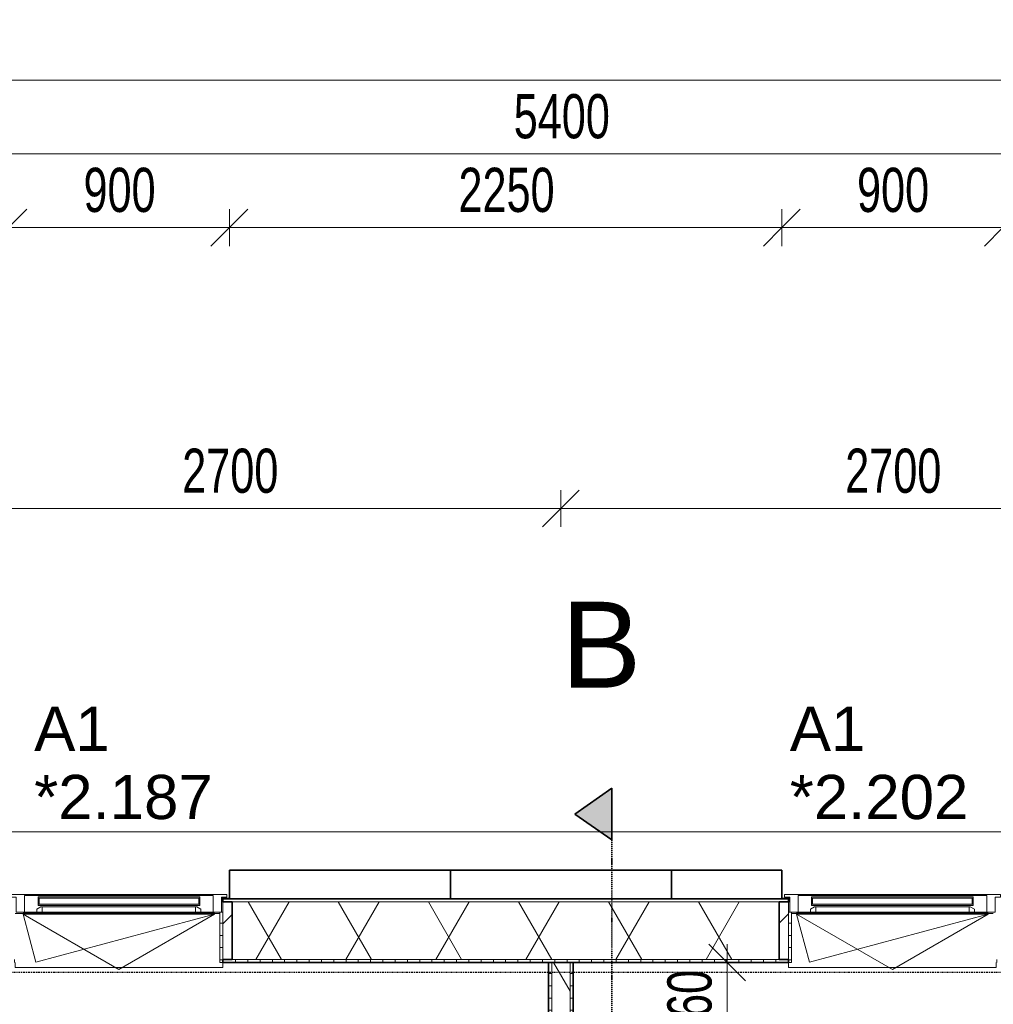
# Model space of a CAD drawing. Header units: millimetres. Extents: x -80560 to 110805, y -11020 to 52719.
# Tile 156 of 182: x 73191 to 77156, y 47669 to 51680. Entities that reach past the tile are written whole.
import ezdxf

# ---------------------------------------------------------------- set-up
doc = ezdxf.new("R2010")
doc.units = ezdxf.units.MM
for name, pattern in [('CENTER2', [20, 8, -4, 4, -4]), ('DASHDOT2', [8, 4, -2, 0, -2]), ('DASHED2-1', [3, 2, -1])]:
    doc.linetypes.add(name, pattern=pattern)
for name, color, linetype, lineweight in [('A-ANNO-DIMS', 211, 'Continuous', 9), ('A-ANNO-DIMS-100', 211, 'Continuous', 9), ('A-FLOR-OVHD', 1, 'DASHED2-1', 18), ('A-GENM', 13, 'Continuous', 18), ('A-GLAZ', 151, 'Continuous', 18), ('A-GLAZ-IDEN', 152, 'Continuous', 18), ('A-GLAZ-SILL', 1, 'Continuous', 18), ('A-WALL', 113, 'Continuous', 35), ('A-WALL-PATT', 111, 'Continuous', 35), ('G-ANNO-SYMB', 111, 'Continuous', 9), ('I-WALL', 2, 'Continuous', 18), ('S-GRID', 1, 'Continuous', 9)]:
    doc.layers.add(name, color=color, linetype=linetype, lineweight=lineweight)
doc.styles.add('Arial', font='arial.ttf', dxfattribs={"height": 180})
doc.styles.add('Arial_4', font='arial.ttf', dxfattribs={"height": 350})
doc.styles.add('Arial_6', font='arial.ttf', dxfattribs={"width": 0.7, "height": 180})
doc.dimstyles.new('n3o_1_8', dxfattribs={"dimscale": 304.8, "dimtxt": 183.646692, "dimasz": 0.492126, "dimexe": 0.246063, "dimexo": 0.0625, "dimgap": 0.032808, "dimtad": 1, "dimdec": 0, "dimdsep": 46, "dimtxsty": 'Arial_6', "dimblk1": 'OBLIQUE', "dimblk2": 'OBLIQUE', "dimsah": 1, "dimcen": 0.09, "dimdle": 0.246063, "dimazin": 0, "dimtfac": 1, "dimtdec": 4, "dimtix": 1, "dimtmove": 0, "dimatfit": 3, "dimfxl": 0.246063, "dimfxlon": 1, "dimtvp": 1, "dimtolj": 1, "dimtzin": 0, "dimarcsym": 2})
doc.dimstyles.new('n3o_1_8_4', dxfattribs={"dimscale": 304.8, "dimtxt": 183.646692, "dimasz": 0.492126, "dimexe": 0.246063, "dimexo": 0.0625, "dimgap": 0.032808, "dimtad": 1, "dimdec": 0, "dimdsep": 46, "dimtxsty": 'Arial_6', "dimblk1": 'OBLIQUE', "dimblk2": 'OBLIQUE', "dimsah": 1, "dimcen": 0.09, "dimdle": 0.246063, "dimazin": 0, "dimtfac": 1, "dimtdec": 4, "dimtix": 1, "dimtmove": 0, "dimatfit": 3, "dimfxl": 0.246063, "dimfxlon": 1, "dimtvp": 1, "dimtolj": 1, "dimtzin": 0, "dimarcsym": 2})
pattern_1 = [(3e-13, (75344.82, 43794.75), (-2e-13, 50), [])]
pattern_2 = [(60, (24894.82, 0), (-274.963, 158.75), []), (120, (24894.82, 0), (-274.963, -158.75), [])]
pattern_3 = [(45, (0, 0), (-141.42136, 141.42136), [])]
pattern_4 = [(0, (0, 0), (0, 50), [])]

# ---------------------------------------------------------------- blocks, each defined once
blk = doc.blocks.new('Basic Wall _ 41_WA_n3o_cladding_vertikaal_random_100mm_oorspronkelijk - ___-31301030-DO_02 tweede verdieping')
at = {"layer": 'A-WALL', "lineweight": 18}
for p, q in [((10629, 48371), (59321, 48371)), ((49150, 48101), (49118, 48101)), ((49123, 48099), (49118, 48099)), ((51432, 48101), (51400, 48101)), ((51432, 48099), (51427, 48099))]:
    blk.add_line(p, q, dxfattribs=at)
blk = doc.blocks.new('NLRS_41_GM_WPB_spouwlat-SH_generiek_ISR - 235x38-V109-DO_02 tweede verdieping')
at = {"layer": 'A-GENM'}
h = blk.add_hatch(dxfattribs=at)
h.set_pattern_fill('FP_70', color=256, style=0, pattern_type=2)
h.set_pattern_definition(pattern_3)
h.paths.add_polyline_path([(49161, 47852), (49161, 48087), (49123, 48087), (49123, 47852)], flags=0)
for p, q in [((49161, 48087), (49123, 48087)), ((49123, 48087), (49123, 47852)), ((49161, 47852), (49161, 48087)), ((49123, 47852), (49161, 47852))]:
    blk.add_line(p, q, dxfattribs=at)
blk = doc.blocks.new('41_dagkanten_SH_generiek_ISR - 12x204_5-V110-DO_02 tweede verdieping')
at = {"layer": 'A-GENM'}
h = blk.add_hatch(dxfattribs=at)
h.set_pattern_fill('FP_71', color=256, style=0, pattern_type=2)
h.set_pattern_definition(pattern_4)
h.paths.add_polyline_path([(49111, 47839.5), (49123, 47839.5), (49123, 48044), (49111, 48044), (49111, 47914.3)], flags=0)
for p, q in [((49111, 48044), (49111, 47839.5)), ((49123, 48044), (49118, 48044)), ((49123, 47839.5), (49123, 48044)), ((49111, 47839.5), (49123, 47839.5))]:
    blk.add_line(p, q, dxfattribs=at)
blk = doc.blocks.new('NLRS_41_GM_WPB_spouwlat-SH_generiek_ISR - 235x38-V111-DO_02 tweede verdieping')
at = {"layer": 'A-GENM'}
h = blk.add_hatch(dxfattribs=at)
h.set_pattern_fill('FP_68', color=256, style=0, pattern_type=2)
h.set_pattern_definition(pattern_3)
h.paths.add_polyline_path([(51427, 47852), (51427, 48087), (51389, 48087), (51389, 47852)], flags=0)
for p, q in [((51427, 48087), (51389, 48087)), ((51389, 48087), (51389, 47852)), ((51427, 47852), (51427, 48087)), ((51389, 47852), (51427, 47852))]:
    blk.add_line(p, q, dxfattribs=at)
blk = doc.blocks.new('41_dagkanten_SH_generiek_ISR - 12x204_5-V114-DO_02 tweede verdieping')
at = {"layer": 'A-GENM'}
h = blk.add_hatch(dxfattribs=at)
h.set_pattern_fill('FP_71', color=256, style=0, pattern_type=2)
h.set_pattern_definition(pattern_4)
h.paths.add_polyline_path([(51427, 47839.5), (51439, 47839.5), (51439, 48044), (51427, 48044), (51427, 47914.3)], flags=0)
for p, q in [((51432, 48044), (51427, 48044)), ((51427, 48044), (51427, 47839.5)), ((51439, 47839.5), (51439, 48044)), ((51427, 47839.5), (51439, 47839.5))]:
    blk.add_line(p, q, dxfattribs=at)
blk = doc.blocks.new('merk 900 draaikiep - std-30819372-DO_02 tweede verdieping')
at = {"layer": 'A-GLAZ'}
for p, q in [((-362, 0), (-440, 0)), ((-440, 0), (-440, -10)), ((-362, -4), (-362, 0)), ((440, 0), (362, 0)), ((362, 0), (362, -4)), ((440, -10), (440, 0)), ((-440, -10), (-418, -10)), ((-418, -10), (-418, -72)), ((-384, -72), (-384, -4)), ((-384, -4), (-362, -4)), ((362, -4), (384, -4)), ((384, -4), (384, -72)), ((418, -72), (418, -10)), ((418, -10), (440, -10)), ((-418, -72), (-384, -72)), ((384, -72), (418, -72))]:
    blk.add_line(p, q, dxfattribs=at)
at = {"layer": 'A-GLAZ-SILL'}
for p, q in [((362, 0), (-362, 0)), ((362, -4), (-362, -4)), ((-334, -72), (-384, -72)), ((384, -72), (334, -72))]:
    blk.add_line(p, q, dxfattribs=at)
blk = doc.blocks.new('31_n3o_RT72_raam binnensponning_771017_v3 - Type 1-33563407-DO_02 tweede verdieping')
at = {"layer": 'A-GENM'}
for p, q in [((-372, -72), (-390, -72)), ((-390, -72), (-390, -76)), ((-390, -76), (-372.03, -76)), ((-372.03, -76), (-372, -72)), ((-372, -72), (-372.03, -76)), ((-372.03, -76), (372.03, -76)), ((372, -72), (-372, -72)), ((372.03, -76), (372, -72)), ((390, -72), (372, -72)), ((372, -72), (372.03, -76)), ((372.03, -76), (390, -76)), ((390, -76), (390, -72))]:
    blk.add_line(p, q, dxfattribs=at)
blk = doc.blocks.new('Mobility Plan Swing v2 - Mobility Plan Swing v2-33563420-DO_02 tweede verdieping')
at = {"layer": 'A-GENM'}
for p, q in [((-390, 0), (0, 225.2)), ((0, 225.2), (390, 0)), ((-390, 0), (337.7, 195)), ((390, 0), (337.7, 195))]:
    blk.add_line(p, q, dxfattribs=at)
blk = doc.blocks.new('30_n3o_RT72_glas met glaslat - Type 1-33563412-DO_02 tweede verdieping')
at = {"layer": 'A-GENM'}
for points in [[(329, -11), (329, -5), (-329, -5), (-329, -11), (176.3, -11)], [(329, -41), (329, -35), (-329, -35), (-329, -41), (176.3, -41)]]:
    blk.add_hatch(color=256, dxfattribs=at).paths.add_polyline_path(points, flags=0)
for p, q in [((-0.5, 0), (0.5, 0)), ((-329, -11), (-329, -5)), ((-329, -5), (329, -5)), ((329, -11), (-329, -11)), ((-329, -35), (-329, -11)), ((-329, -41), (-329, -35)), ((-329, -35), (329, -35)), ((-325, -11), (-325, -35)), ((325, -35), (325, -11)), ((329, -11), (329, -5)), ((329, -11), (329, -35)), ((329, -41), (329, -35)), ((329, -41), (-329, -41))]:
    blk.add_line(p, q, dxfattribs=at)
blk = doc.blocks.new('DPWP_30_n3o_RT72_glas met glaslat Frame1 - Type 1-33563415-DO_02 tweede verdieping')
at = {"layer": 'A-GENM'}
for p, q in [((-334, -15), (-317.317, -5)), ((-334, -27), (-334, -15)), ((-312, -27), (-334, -27)), ((-317.317, -5), (-312, -5)), ((312, -5), (-312, -5)), ((-312, -5), (-312, -27)), ((312, -27), (-312, -27)), ((312, -5), (317.317, -5)), ((312, -27), (312, -5)), ((334, -27), (312, -27)), ((317.317, -5), (334, -15)), ((334, -15), (334, -27))]:
    blk.add_line(p, q, dxfattribs=at)
blk = doc.blocks.new('NLRS_42_GM_ISR_vensterbank_kunststeen-SH_generiek_ISR - 220x20-33891754-DO_02 tweede verdieping')
at = {"layer": 'A-GENM'}
for p, q in [((-411, 0), (-390, 0)), ((390, 0), (411, 0)), ((-423, -220), (-423, -199.5)), ((423, -199.5), (423, -220)), ((423, -220), (-423, -220))]:
    blk.add_line(p, q, dxfattribs=at)
blk = doc.blocks.new('NLRS_42_GM_ISR_vensterbank_kunststeen-SH_generiek_ISR - 220x20-V479-DO_02 tweede verdieping')
at = {"layer": 'A-GENM'}
for p, q in [((-423, 0), (-390, 0)), ((390, 0), (411, 0)), ((-423, -220), (-423, -199.5)), ((423, -199.5), (423, -220)), ((423, -220), (-423, -220))]:
    blk.add_line(p, q, dxfattribs=at)
blk = doc.blocks.new('DIMBLOCK57-DO_02 tweede verdieping')
at = {"layer": 'A-ANNO-DIMS-100'}
for p, q in [((72694.8, 50832.7), (72769.8, 50907.7)), ((72694.8, 50907.7), (72694.8, 50757.7)), ((72694.8, 50832.7), (72694.8, 50907.7)), ((73144.8, 50832.7), (73219.8, 50907.7)), ((73144.8, 50757.7), (73144.8, 50907.7)), ((72694.8, 50832.7), (72619.8, 50757.7)), ((72694.8, 50832.7), (73144.8, 50832.7)), ((73144.8, 50832.7), (73069.8, 50757.7)), ((73144.8, 50832.7), (73144.8, 50757.7))]:
    blk.add_line(p, q, dxfattribs=at)
at = {"layer": 'A-ANNO-DIMS-100', "color": 0, "insert": (72775.7, 51076.4), "char_height": 180, "width": 345.821, "attachment_point": 1, "line_spacing_factor": 0.941778, "style": 'Arial_6'}
blk.add_mtext('450', dxfattribs=at)
blk = doc.blocks.new('_Oblique')
at = {"color": 0, "linetype": 'ByBlock', "lineweight": -2}
blk.add_line((-0.5, -0.5), (0.5, 0.5), dxfattribs=at)
blk = doc.blocks.new('DIMBLOCK58-DO_02 tweede verdieping')
at = {"layer": 'A-ANNO-DIMS-100'}
for p, q in [((73144.8, 50832.7), (73219.8, 50907.7)), ((73144.8, 50757.7), (73144.8, 50907.7)), ((74044.8, 50832.7), (74119.8, 50907.7)), ((74044.8, 50757.7), (74044.8, 50907.7)), ((73144.8, 50832.7), (73069.8, 50757.7)), ((73144.8, 50832.7), (74044.8, 50832.7)), ((73144.8, 50832.7), (73144.8, 50757.7)), ((74044.8, 50832.7), (73969.8, 50757.7)), ((74044.8, 50832.7), (74044.8, 50757.7))]:
    blk.add_line(p, q, dxfattribs=at)
at = {"layer": 'A-ANNO-DIMS-100', "color": 0, "insert": (73450.7, 51076.4), "char_height": 180, "width": 345.821, "attachment_point": 1, "line_spacing_factor": 0.941778, "style": 'Arial_6'}
blk.add_mtext('900', dxfattribs=at)
blk = doc.blocks.new('DIMBLOCK59-DO_02 tweede verdieping')
at = {"layer": 'A-ANNO-DIMS-100'}
for p, q in [((74044.8, 50832.7), (74119.8, 50907.7)), ((74044.8, 50757.7), (74044.8, 50907.7)), ((76294.8, 50832.7), (76369.8, 50907.7)), ((76294.8, 50757.7), (76294.8, 50907.7)), ((74044.8, 50832.7), (73969.8, 50757.7)), ((74044.8, 50832.7), (76294.8, 50832.7)), ((74044.8, 50832.7), (74044.8, 50757.7)), ((76294.8, 50832.7), (76219.8, 50757.7)), ((76294.8, 50832.7), (76294.8, 50757.7))]:
    blk.add_line(p, q, dxfattribs=at)
at = {"layer": 'A-ANNO-DIMS-100', "color": 0, "insert": (74977.7, 51076.4), "char_height": 180, "width": 461.094, "attachment_point": 1, "line_spacing_factor": 0.941778, "style": 'Arial_6'}
blk.add_mtext('2250', dxfattribs=at)
blk = doc.blocks.new('DIMBLOCK60-DO_02 tweede verdieping')
at = {"layer": 'A-ANNO-DIMS-100'}
for p, q in [((76294.8, 50832.7), (76369.8, 50907.7)), ((76294.8, 50757.7), (76294.8, 50907.7)), ((77194.8, 50832.7), (77269.8, 50907.7)), ((77194.8, 50757.7), (77194.8, 50907.7)), ((76294.8, 50832.7), (76219.8, 50757.7)), ((76294.8, 50832.7), (77194.8, 50832.7)), ((76294.8, 50832.7), (76294.8, 50757.7)), ((77194.8, 50832.7), (77119.8, 50757.7)), ((77194.8, 50832.7), (77194.8, 50757.7))]:
    blk.add_line(p, q, dxfattribs=at)
at = {"layer": 'A-ANNO-DIMS-100', "color": 0, "insert": (76600.7, 51076.4), "char_height": 180, "width": 345.821, "attachment_point": 1, "line_spacing_factor": 0.941778, "style": 'Arial_6'}
blk.add_mtext('900', dxfattribs=at)
blk = doc.blocks.new('DIMBLOCK61-DO_02 tweede verdieping')
at = {"layer": 'A-ANNO-DIMS-100'}
for p, q in [((77194.8, 50832.7), (77269.8, 50907.7)), ((77194.8, 50757.7), (77194.8, 50907.7)), ((78094.8, 50832.7), (78169.8, 50907.7)), ((78094.8, 50757.7), (78094.8, 50907.7)), ((77194.8, 50832.7), (77119.8, 50757.7)), ((77194.8, 50832.7), (78094.8, 50832.7)), ((77194.8, 50832.7), (77194.8, 50757.7)), ((78094.8, 50832.7), (78019.8, 50757.7)), ((78094.8, 50832.7), (78094.8, 50757.7))]:
    blk.add_line(p, q, dxfattribs=at)
at = {"layer": 'A-ANNO-DIMS-100', "color": 0, "insert": (77500.7, 51076.4), "char_height": 180, "width": 345.821, "attachment_point": 1, "line_spacing_factor": 0.941778, "style": 'Arial_6'}
blk.add_mtext('900', dxfattribs=at)
blk = doc.blocks.new('Section - 00_n3o_sectionmark_detailaanduiding-325618-DO_02 tweede verdieping')
at = {"layer": 'G-ANNO-SYMB'}
blk.add_hatch(color=256, dxfattribs=at).paths.add_polyline_path([(0, 0), (1.05, 1.5), (2.101, 0)], flags=0)
at = {"layer": 'G-ANNO-SYMB', "linetype": 'DASHDOT2', "lineweight": 35}
for p, q in [((1.05, 1.5), (0, 0)), ((2.101, 0), (1.05, 1.5)), ((0, 0), (2.101, 0))]:
    blk.add_line(p, q, dxfattribs=at)
blk = doc.blocks.new('DIMBLOCK144-DO_02 tweede verdieping')
at = {"layer": 'A-ANNO-DIMS-100'}
for p, q in [((72694.8, 51132.7), (72769.8, 51207.7)), ((72694.8, 51207.7), (72694.8, 51057.7)), ((72694.8, 51132.7), (72694.8, 51207.7)), ((78094.8, 51132.7), (78169.8, 51207.7)), ((78094.8, 51207.7), (78094.8, 51057.7)), ((78094.8, 51132.7), (78094.8, 51207.7)), ((72694.8, 51132.7), (72619.8, 51057.7)), ((72694.8, 51132.7), (78094.8, 51132.7)), ((78094.8, 51132.7), (78019.8, 51057.7))]:
    blk.add_line(p, q, dxfattribs=at)
at = {"layer": 'A-ANNO-DIMS-100', "color": 0, "insert": (75202.7, 51376.4), "char_height": 180, "width": 461.094, "attachment_point": 1, "line_spacing_factor": 0.941778, "style": 'Arial_6'}
blk.add_mtext('5400', dxfattribs=at)
blk = doc.blocks.new('DIMBLOCK175-DO_02 tweede verdieping')
at = {"layer": 'A-ANNO-DIMS-100'}
for p, q in [((35523.8, 51432.7), (35598.8, 51507.7)), ((35523.8, 51357.7), (35523.8, 51507.7)), ((84215.8, 51432.7), (84290.8, 51507.7)), ((84215.8, 51357.7), (84215.8, 51507.7)), ((35448.8, 51432.7), (84290.8, 51432.7)), ((35523.8, 51432.7), (35448.8, 51357.7)), ((35523.8, 51432.7), (35523.8, 51357.7)), ((84215.8, 51432.7), (84140.8, 51357.7)), ((84215.8, 51432.7), (84215.8, 51357.7))]:
    blk.add_line(p, q, dxfattribs=at)
at = {"layer": 'A-ANNO-DIMS-100', "color": 0, "insert": (59629.7, 51676.4), "char_height": 180, "width": 576.368, "attachment_point": 1, "line_spacing_factor": 0.941778, "style": 'Arial_6'}
blk.add_mtext('48692', dxfattribs=at)
blk = doc.blocks.new('DIMBLOCK633-DO_02 tweede verdieping')
at = {"layer": 'A-ANNO-DIMS-100'}
for p, q in [((76072, 47839.5), (75997, 47914.5)), ((76072, 47480), (76072, 47914.5)), ((75997, 47839.5), (76147, 47839.5)), ((76072, 47839.5), (75997, 47839.5)), ((76072, 47839.5), (76147, 47764.5)), ((76072, 47480), (75997, 47555)), ((75997, 47480), (76147, 47480)), ((76072, 47480), (75997, 47480)), ((76072, 47480), (76147, 47405))]:
    blk.add_line(p, q, dxfattribs=at)
at = {"layer": 'A-ANNO-DIMS-100', "color": 0, "insert": (75828.3, 47515.7), "char_height": 180, "width": 345.821, "attachment_point": 1, "rotation": 90, "line_spacing_factor": 0.941778, "style": 'Arial_6'}
blk.add_mtext('360', dxfattribs=at)
blk = doc.blocks.new('DIMBLOCK649-DO_02 tweede verdieping')
at = {"layer": 'A-ANNO-DIMS-100'}
for p, q in [((72694.8, 49688.8), (72769.8, 49763.8)), ((72694.8, 49763.8), (72694.8, 49613.8)), ((72694.8, 49688.8), (72694.8, 49763.8)), ((75394.8, 49688.8), (75469.8, 49763.8)), ((75394.8, 49613.8), (75394.8, 49763.8)), ((72694.8, 49688.8), (72619.8, 49613.8)), ((72694.8, 49688.8), (75394.8, 49688.8)), ((75394.8, 49688.8), (75319.8, 49613.8)), ((75394.8, 49688.8), (75394.8, 49613.8))]:
    blk.add_line(p, q, dxfattribs=at)
at = {"layer": 'A-ANNO-DIMS-100', "color": 0, "insert": (73852.7, 49932.5), "char_height": 180, "width": 461.094, "attachment_point": 1, "line_spacing_factor": 0.941778, "style": 'Arial_6'}
blk.add_mtext('2700', dxfattribs=at)
blk = doc.blocks.new('DIMBLOCK650-DO_02 tweede verdieping')
at = {"layer": 'A-ANNO-DIMS-100'}
for p, q in [((75394.8, 49688.8), (75469.8, 49763.8)), ((75394.8, 49613.8), (75394.8, 49763.8)), ((78094.8, 49688.8), (78169.8, 49763.8)), ((78094.8, 49763.8), (78094.8, 49613.8)), ((78094.8, 49688.8), (78094.8, 49763.8)), ((75394.8, 49688.8), (75319.8, 49613.8)), ((75394.8, 49688.8), (78169.8, 49688.8)), ((75394.8, 49688.8), (75394.8, 49613.8)), ((78094.8, 49688.8), (78019.8, 49613.8))]:
    blk.add_line(p, q, dxfattribs=at)
at = {"layer": 'A-ANNO-DIMS-100', "color": 0, "insert": (76552.7, 49932.5), "char_height": 180, "width": 461.094, "attachment_point": 1, "line_spacing_factor": 0.941778, "style": 'Arial_6'}
blk.add_mtext('2700', dxfattribs=at)

msp = doc.modelspace()

# ---------------------------------------------------------------- hatches: boundary and pattern name
at = {"layer": 'A-WALL-PATT', "lineweight": 18}
h = msp.add_hatch(dxfattribs=at)
h.set_pattern_fill('FP_66', color=256, style=0, pattern_type=2)
h.set_pattern_definition([(180, (59869.82, 48099), (1e-13, -50), [])])
h.paths.add_polyline_path([(83943.8, 48087), (83943.8, 48099), (83017.8, 48099), (83017.8, 48087), (83931.8, 48087)], flags=0)
h.paths.add_polyline_path([(80805.8, 48087), (82171.8, 48087), (82171.8, 48099), (80767.8, 48099), (80767.8, 48087)], flags=0)
h.paths.add_polyline_path([(79021.8, 48087), (79021.8, 48099), (77167.8, 48099), (77167.8, 48087), (78983.8, 48087)], flags=0)
h.paths.add_polyline_path([(74186.5, 48087), (76321.8, 48087), (76321.8, 48099), (74017.8, 48099), (74017.8, 48087), (74055.8, 48087)], flags=0)
h.paths.add_polyline_path([(73171.8, 48087), (73171.8, 48099), (72217.8, 48099), (72217.8, 48087), (73133.8, 48087)], flags=0)
h.paths.add_polyline_path([(66405.8, 48087), (67771.8, 48087), (67771.8, 48099), (66367.8, 48099), (66367.8, 48087)], flags=0)
h.paths.add_polyline_path([(64155.8, 48087), (64621.8, 48087), (64621.8, 48099), (64117.8, 48099), (64117.8, 48087)], flags=0)
h.paths.add_polyline_path([(59105.8, 48087), (59521.8, 48087), (59521.8, 48099), (59067.8, 48099), (59067.8, 48087)], flags=0)
h.paths.add_polyline_path([(60405.8, 48087), (62371.8, 48087), (62371.8, 48099), (60367.8, 48099), (60367.8, 48087), (60383.9, 48087)], flags=0)
h.paths.add_polyline_path([(55978.8, 48087), (58221.8, 48087), (58221.8, 48099), (54667.8, 48099), (54667.8, 48087), (54804.1, 48087)], flags=0)
h.paths.add_polyline_path([(50655.8, 48087), (52021.8, 48087), (52021.8, 48099), (50617.8, 48099), (50617.8, 48087)], flags=0)
h.paths.add_polyline_path([(47955.8, 48087), (48871.8, 48087), (48871.8, 48099), (47917.8, 48099), (47917.8, 48087)], flags=0)
h.paths.add_polyline_path([(45255.8, 48087), (46171.8, 48087), (46171.8, 48099), (45217.8, 48099), (45217.8, 48087)], flags=0)
h.paths.add_polyline_path([(43057.3, 48087), (44371.8, 48087), (44371.8, 48099), (42967.8, 48099), (42967.8, 48087), (43005.8, 48087)], flags=0)
h.paths.add_polyline_path([(41221.8, 48087), (41221.8, 48099), (38017.8, 48099), (38017.8, 48087), (41183.8, 48087)], flags=0)
h.paths.add_polyline_path([(35807.8, 48087), (37171.8, 48087), (37171.8, 48099), (35795.8, 48099), (35795.8, 48087)], flags=0)
h = msp.add_hatch(dxfattribs=at)
h.set_pattern_fill('FP_2', color=256, style=0, pattern_type=2)
h.set_pattern_definition(pattern_2)
h.paths.add_polyline_path([(83877.6, 47852), (83931.8, 47852), (83931.8, 48087), (83055.8, 48087), (83055.8, 47852), (83696.8, 47852)], flags=0)
h.paths.add_polyline_path([(82133.8, 47852), (82133.8, 48087), (80805.8, 48087), (80805.8, 47852), (81821.9, 47852)], flags=0)
h.paths.add_polyline_path([(77710.5, 47852), (78983.8, 47852), (78983.8, 48087), (77205.8, 48087), (77205.8, 47852)], flags=0)
h.paths.add_polyline_path([(76283.8, 47852), (76283.8, 48087), (74055.8, 48087), (74055.8, 47852), (75948.5, 47852)], flags=0)
h.paths.add_polyline_path([(73133.8, 47852), (73133.8, 48087), (72255.8, 48087), (72255.8, 47852), (73011.8, 47852)], flags=0)
h.paths.add_polyline_path([(67733.8, 47852), (67733.8, 48087), (66405.8, 48087), (66405.8, 47852), (67725.7, 47852)], flags=0)
h.paths.add_polyline_path([(64201.6, 47852), (64583.8, 47852), (64583.8, 48087), (64155.8, 48087), (64155.8, 47852)], flags=0)
h.paths.add_polyline_path([(59483.8, 47852), (59483.8, 48087), (59105.8, 48087), (59105.8, 47852), (59209.2, 47852)], flags=0)
h.paths.add_polyline_path([(58183.8, 47852), (58183.8, 48087), (54705.8, 48087), (54705.8, 47852), (57740.8, 47852)], flags=0)
h.paths.add_polyline_path([(60405.8, 47852), (62333.8, 47852), (62333.8, 48087), (60405.8, 48087), (60405.8, 47914.3)], flags=0)
h.paths.add_polyline_path([(51867.4, 47852), (51983.8, 47852), (51983.8, 48087), (50655.8, 48087), (50655.8, 47852), (51280.1, 47852)], flags=0)
h.paths.add_polyline_path([(48343.3, 47852), (48833.8, 47852), (48833.8, 48087), (47955.8, 48087), (47955.8, 47852)], flags=0)
h.paths.add_polyline_path([(44333.8, 47852), (44333.8, 48087), (43005.8, 48087), (43005.8, 47852), (44231.9, 47852)], flags=0)
h.paths.add_polyline_path([(46133.8, 47852), (46133.8, 48087), (45255.8, 48087), (45255.8, 47852), (45994, 47852)], flags=0)
h.paths.add_polyline_path([(35807.8, 47852), (37133.8, 47852), (37133.8, 48087), (35807.8, 48087)], flags=0)
h.paths.add_polyline_path([(41183.8, 47852), (41183.8, 48087), (38055.8, 48087), (38055.8, 47852), (40707.9, 47852)], flags=0)
h = msp.add_hatch(dxfattribs=at)
h.set_pattern_fill('FP_67', color=256, angle=-270, style=0, pattern_type=2)
h.set_pattern_definition([(270, (59869.82, 48099), (50, 2e-13), [])])
h.paths.add_polyline_path([(83684.3, 47839.5), (83696.8, 47839.5), (83696.8, 47852), (83017.8, 47852), (83017.8, 47839.5), (83584, 47839.5)], flags=0)
h.paths.add_polyline_path([(82171.8, 47839.5), (82171.8, 47852), (80767.8, 47852), (80767.8, 47839.5), (81821.9, 47839.5)], flags=0)
h.paths.add_polyline_path([(78885.2, 47839.5), (79021.8, 47839.5), (79021.8, 47852), (77167.8, 47852), (77167.8, 47839.5), (78297.9, 47839.5)], flags=0)
h.paths.add_polyline_path([(76321.8, 47839.5), (76321.8, 47852), (74017.8, 47852), (74017.8, 47839.5), (75948.5, 47839.5)], flags=0)
h.paths.add_polyline_path([(73011.8, 47839.5), (73171.8, 47839.5), (73171.8, 47852), (72217.8, 47852), (72217.8, 47839.5), (72424.4, 47839.5)], flags=0)
h.paths.add_polyline_path([(67138.3, 47839.5), (67771.8, 47839.5), (67771.8, 47852), (66367.8, 47852), (66367.8, 47839.5), (66551, 47839.5)], flags=0)
h.paths.add_polyline_path([(64621.8, 47839.5), (64621.8, 47852), (64117.8, 47852), (64117.8, 47839.5), (64201.6, 47839.5)], flags=0)
h.paths.add_polyline_path([(62371.8, 47839.5), (62371.8, 47852), (60367.8, 47852), (60367.8, 47839.5), (61852.3, 47839.5)], flags=0)
h.paths.add_polyline_path([(59209.2, 47839.5), (59521.8, 47839.5), (59521.8, 47852), (59067.8, 47852), (59067.8, 47839.5)], flags=0)
h.paths.add_polyline_path([(58221.8, 47839.5), (58221.8, 47852), (54667.8, 47852), (54667.8, 47839.5), (57740.8, 47839.5)], flags=0)
h.paths.add_polyline_path([(51867.4, 47839.5), (52021.8, 47839.5), (52021.8, 47852), (50617.8, 47852), (50617.8, 47839.5), (51280.1, 47839.5)], flags=0)
h.paths.add_polyline_path([(48871.8, 47839.5), (48871.8, 47852), (47917.8, 47852), (47917.8, 47839.5), (48343.3, 47839.5)], flags=0)
h.paths.add_polyline_path([(46171.8, 47839.5), (46171.8, 47852), (45217.8, 47852), (45217.8, 47839.5), (45994, 47839.5)], flags=0)
h.paths.add_polyline_path([(44231.9, 47839.5), (44371.8, 47839.5), (44371.8, 47852), (42967.8, 47852), (42967.8, 47839.5), (43057.3, 47839.5)], flags=0)
h.paths.add_polyline_path([(41221.8, 47839.5), (41221.8, 47852), (38017.8, 47852), (38017.8, 47839.5), (40707.9, 47839.5)], flags=0)
h.paths.add_polyline_path([(36596.5, 47839.5), (37171.8, 47839.5), (37171.8, 47852), (36042.8, 47852), (36042.8, 47839.5), (36055.3, 47839.5)], flags=0)
h = msp.add_hatch(dxfattribs=at)
h.set_pattern_fill('FP_34', color=256, angle=90, style=0, pattern_type=2)
h.set_pattern_definition(pattern_1)
h.paths.add_polyline_path([(75357.3, 39750), (75357.3, 46420), (75344.8, 46420), (75344.8, 39750)], flags=0)
h.paths.add_polyline_path([(75357.3, 47480), (75357.3, 47839.5), (75344.8, 47839.5), (75344.8, 47480)], flags=0)
h = msp.add_hatch(dxfattribs=at)
h.set_pattern_fill('FP_2', color=256, style=0, pattern_type=2)
h.set_pattern_definition(pattern_2)
h.paths.add_polyline_path([(75432.3, 39737.5), (75432.3, 46420), (75357.3, 46420), (75357.3, 39737.5)], flags=0)
h.paths.add_polyline_path([(75357.3, 47480), (75432.3, 47480), (75432.3, 47839.5), (75357.3, 47839.5)], flags=0)
h = msp.add_hatch(dxfattribs=at)
h.set_pattern_fill('FP_34', color=256, angle=90, style=0, pattern_type=2)
h.set_pattern_definition(pattern_1)
h.paths.add_polyline_path([(75444.8, 39750), (75444.8, 46420), (75432.3, 46420), (75432.3, 39750)], flags=0)
h.paths.add_polyline_path([(75444.8, 47480), (75444.8, 47839.5), (75432.3, 47839.5), (75432.3, 47480)], flags=0)

# ---------------------------------------------------------------- linework, layer by layer
at = {"layer": 'A-FLOR-OVHD'}
msp.add_line((35523.8, 48371), (84215.8, 48371), dxfattribs=at)
at = {"layer": 'A-WALL'}
for p, q in [((76294.8, 48216), (74044.8, 48216)), ((74044.8, 48216), (74044.8, 48099)), ((74944.8, 48099), (74944.8, 48216)), ((75844.8, 48099), (75844.8, 48216)), ((76294.8, 48099), (76294.8, 48216)), ((76321.8, 48099), (74017.8, 48099)), ((74017.8, 48099), (74017.8, 48087)), ((74017.8, 48087), (74055.8, 48087)), ((74055.8, 48087), (74055.8, 47852)), ((76283.8, 47852), (76283.8, 48087)), ((76283.8, 48087), (76321.8, 48087)), ((76321.8, 48087), (76321.8, 48099)), ((74055.8, 47852), (74017.8, 47852)), ((74017.8, 47852), (74017.8, 47839.5)), ((76321.8, 47852), (76283.8, 47852)), ((76321.8, 47839.5), (76321.8, 47852)), ((74017.8, 47839.5), (76321.8, 47839.5))]:
    msp.add_line(p, q, dxfattribs=at)
at = {"layer": 'A-WALL', "lineweight": 18}
for p, q in [((74012.8, 48087), (74017.8, 48087)), ((76283.8, 48087), (74055.8, 48087)), ((76321.8, 48087), (76326.8, 48087)), ((76283.8, 47852), (74055.8, 47852)), ((75357.3, 47839.5), (75357.3, 47480)), ((75432.3, 47839.5), (75432.3, 47480))]:
    msp.add_line(p, q, dxfattribs=at)
at = {"layer": 'G-ANNO-SYMB', "linetype": 'DASHDOT2', "lineweight": 35}
msp.add_line((75602.1, 48549.1), (75602.1, 9150.1), dxfattribs=at)
at = {"layer": 'I-WALL', "lineweight": 35}
for p, q in [((75344.8, 47839.5), (75344.8, 47480)), ((75444.8, 47480), (75444.8, 47839.5))]:
    msp.add_line(p, q, dxfattribs=at)
at = {"layer": 'S-GRID', "linetype": 'CENTER2', "lineweight": 25}
msp.add_line((29945.3, 47800), (110204.9, 47800), dxfattribs=at)

# ---------------------------------------------------------------- block references
at = {"layer": 'A-GENM'}
for name, p in [('30_n3o_RT72_glas met glaslat - Type 1-33563412-DO_02 tweede verdieping', (73594.8, 48112)), ('NLRS_41_GM_WPB_spouwlat-SH_generiek_ISR - 235x38-V109-DO_02 tweede verdieping', (24894.8, 0)), ('NLRS_41_GM_WPB_spouwlat-SH_generiek_ISR - 235x38-V111-DO_02 tweede verdieping', (24894.8, 0)), ('30_n3o_RT72_glas met glaslat - Type 1-33563412-DO_02 tweede verdieping', (76744.8, 48112)), ('DPWP_30_n3o_RT72_glas met glaslat Frame1 - Type 1-33563415-DO_02 tweede verdieping', (73594.8, 48071)), ('DPWP_30_n3o_RT72_glas met glaslat Frame1 - Type 1-33563415-DO_02 tweede verdieping', (76744.8, 48071)), ('NLRS_42_GM_ISR_vensterbank_kunststeen-SH_generiek_ISR - 220x20-V479-DO_02 tweede verdieping', (73594.8, 48039)), ('31_n3o_RT72_raam binnensponning_771017_v3 - Type 1-33563407-DO_02 tweede verdieping', (73594.8, 48112)), ('41_dagkanten_SH_generiek_ISR - 12x204_5-V110-DO_02 tweede verdieping', (24894.8, 0)), ('41_dagkanten_SH_generiek_ISR - 12x204_5-V114-DO_02 tweede verdieping', (24894.8, 0)), ('NLRS_42_GM_ISR_vensterbank_kunststeen-SH_generiek_ISR - 220x20-33891754-DO_02 tweede verdieping', (76744.8, 48039)), ('31_n3o_RT72_raam binnensponning_771017_v3 - Type 1-33563407-DO_02 tweede verdieping', (76744.8, 48112))]:
    msp.add_blockref(name, p, dxfattribs=at)
at = {"layer": 'A-GENM', "rotation": 180}
for p in [(73594.8, 48036), (76744.8, 48036)]:
    msp.add_blockref('Mobility Plan Swing v2 - Mobility Plan Swing v2-33563420-DO_02 tweede verdieping', p, dxfattribs=at)
at = {"layer": 'A-GLAZ'}
for p in [(73594.8, 48116), (76744.8, 48116)]:
    msp.add_blockref('merk 900 draaikiep - std-30819372-DO_02 tweede verdieping', p, dxfattribs=at)
at = {"layer": 'A-WALL', "lineweight": 18}
msp.add_blockref('Basic Wall _ 41_WA_n3o_cladding_vertikaal_random_100mm_oorspronkelijk - ___-31301030-DO_02 tweede verdieping', (24894.8, 0), dxfattribs=at)
at = {"layer": 'G-ANNO-SYMB', "linetype": 'DASHDOT2', "lineweight": 35, "extrusion": (0, 0, -1), "xscale": 99.99999999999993, "yscale": 99.99999999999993, "zscale": 99.99999999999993, "rotation": 270.0000000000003}
msp.add_blockref('Section - 00_n3o_sectionmark_detailaanduiding-325618-DO_02 tweede verdieping', (-75602.1, 48549.1), dxfattribs=at)

# ---------------------------------------------------------------- texts
at = {"layer": 'A-GLAZ-IDEN', "lineweight": 9, "char_height": 180, "attachment_point": 1, "style": 'Arial'}
for s, insert, width in [('A1', (73249.9, 48881.5), 368.776), ('A1', (76327.1, 48881.5), 368.776), ('*2.187', (73249.9, 48603.6), 865.822), ('*2.202', (76327.1, 48603.6), 865.822)]:
    msp.add_mtext(s, dxfattribs=dict(at, insert=insert, width=width))
at = {"layer": 'G-ANNO-SYMB', "insert": (75395.8, 49309), "char_height": 350, "width": 400.844, "attachment_point": 1, "style": 'Arial_4'}
msp.add_mtext('B', dxfattribs=at)

# ---------------------------------------------------------------- dimensions: what is measured, and where the dimension line sits
at = {"layer": 'A-ANNO-DIMS'}
for base, p1, p2, dimstyle, override, picture, middle in [((84215.8, 51432.7), (35523.8, 51357.7), (84215.8, 51357.7), 'n3o_1_8', {"dimpost": '<>', "dimfxl": 48692}, 'DIMBLOCK175-DO_02 tweede verdieping', (59869.8, 51534.6)), ((78094.8, 51132.7), (72694.8, 51207.7), (78094.8, 51207.7), 'n3o_1_8', {"dimpost": '<>', "dimfxl": 5400}, 'DIMBLOCK144-DO_02 tweede verdieping', (75394.8, 51234.6)), ((73144.8, 50832.7), (72694.8, 50907.7), (73144.8, 50757.7), 'n3o_1_8', {"dimpost": '<>', "dimfxl": 474.341649}, 'DIMBLOCK57-DO_02 tweede verdieping', (72919.8, 50934.6)), ((74044.8, 50832.7), (73144.8, 50757.7), (74044.8, 50757.7), 'n3o_1_8', {"dimpost": '<>', "dimfxl": 900}, 'DIMBLOCK58-DO_02 tweede verdieping', (73594.8, 50934.6)), ((76294.8, 50832.7), (74044.8, 50757.7), (76294.8, 50757.7), 'n3o_1_8', {"dimpost": '<>', "dimfxl": 2250}, 'DIMBLOCK59-DO_02 tweede verdieping', (75169.8, 50934.6)), ((77194.8, 50832.7), (76294.8, 50757.7), (77194.8, 50757.7), 'n3o_1_8', {"dimpost": '<>', "dimfxl": 900}, 'DIMBLOCK60-DO_02 tweede verdieping', (76744.8, 50934.6)), ((78094.8, 50832.7), (77194.8, 50757.7), (78094.8, 50757.7), 'n3o_1_8', {"dimpost": '<>', "dimfxl": 900}, 'DIMBLOCK61-DO_02 tweede verdieping', (77644.8, 50934.6)), ((75394.8, 49688.8), (72694.8, 49763.8), (75394.8, 49613.8), 'n3o_1_8_4', {"dimpost": '<>', "dimfxl": 2704.163457}, 'DIMBLOCK649-DO_02 tweede verdieping', (74044.8, 49790.7)), ((78094.8, 49688.8), (75394.8, 49613.8), (78094.8, 49763.8), 'n3o_1_8_4', {"dimpost": '<>', "dimfxl": 2704.163457}, 'DIMBLOCK650-DO_02 tweede verdieping', (76744.8, 49790.7))]:
    dim = msp.add_linear_dim(base=base, p1=p1, p2=p2, dimstyle=dimstyle, override=override, dxfattribs=at)
    dim.commit()
    dim.dimension.update_dxf_attribs({"geometry": picture, "text_midpoint": middle})
dim = msp.add_linear_dim(base=(76072.0237767, 47839.5), p1=(75997.0237767, 47480), p2=(75997.0237767, 47839.5), angle=90, dimstyle='n3o_1_8_4', override={"dimpost": '<>', "dimfxl": 359.5}, dxfattribs=at)
dim.commit()
dim.dimension.update_dxf_attribs({"geometry": 'DIMBLOCK633-DO_02 tweede verdieping', "text_midpoint": (75970.0592468, 47659.75)})

doc.saveas('drawing.dxf')
